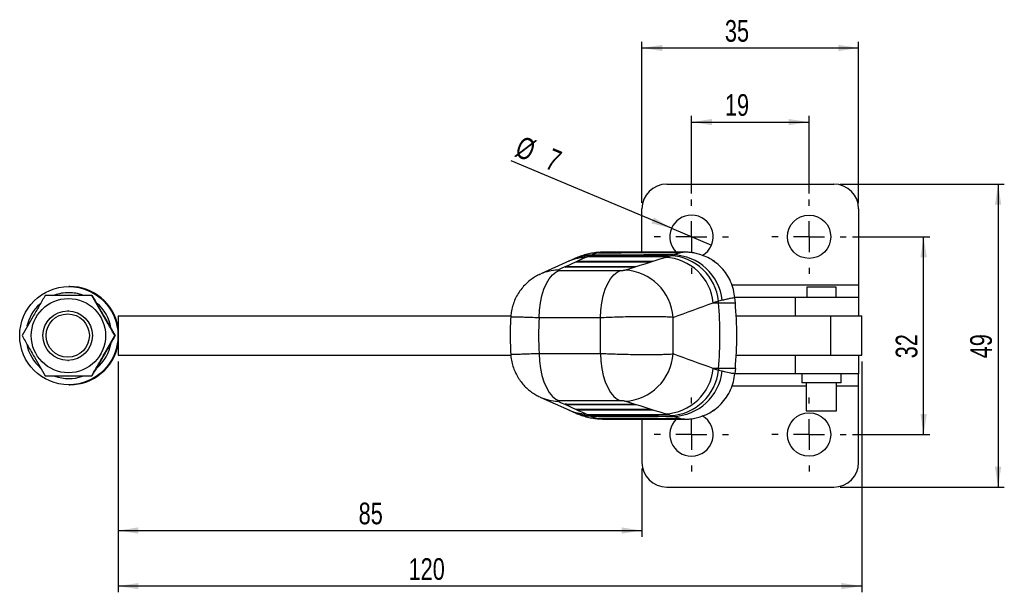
# Model space of a CAD drawing. Extents: x 32 to 364, y 17 to 289.
# Tile 1 of 7: x 60 to 219, y 17 to 109. Entities that reach past the tile are written whole.
import ezdxf

# ---------------------------------------------------------------- set-up
doc = ezdxf.new("R2010")
doc.units = 0
doc.layers.get('0').update_dxf_attribs({"linetype": 'CONTINUOUS'})
doc.styles.add('SLDTEXTSTYLE0', font='TXT', dxfattribs={"width": 0.75})
doc.dimstyles.new('SLDDIMSTYLE0', dxfattribs={"dimtxt": 3.5, "dimasz": 3.302, "dimexe": 0, "dimexo": 0.0625, "dimgap": 0.875, "dimtad": 1, "dimdec": 0, "dimrnd": 1e-09, "dimzin": 12, "dimtxsty": 'SLDTEXTSTYLE0', "dimsah": 1, "dimcen": 0.09, "dimazin": 3, "dimtfac": 1, "dimtdec": 0, "dimtofl": 0, "dimtmove": 0, "dimatfit": 3, "dimtolj": 1, "dimtzin": 12})
doc.dimstyles.new('SLDDIMSTYLE1', dxfattribs={"dimtxt": 3.5, "dimasz": 3.302, "dimexe": 0, "dimexo": 0.0625, "dimgap": 0.875, "dimtad": 1, "dimdec": 1, "dimrnd": 1e-09, "dimzin": 12, "dimtxsty": 'SLDTEXTSTYLE0', "dimsah": 1, "dimcen": 0.09, "dimazin": 3, "dimtfac": 1, "dimtdec": 1, "dimtofl": 0, "dimtmove": 0, "dimatfit": 3, "dimtolj": 1, "dimtzin": 12})
doc.dimstyles.new('SLDDIMSTYLE2', dxfattribs={"dimtxt": 3.5, "dimasz": 3.302, "dimexe": 0, "dimexo": 0.0625, "dimgap": 0.875, "dimtad": 1, "dimrnd": 1e-09, "dimzin": 12, "dimtxsty": 'SLDTEXTSTYLE0', "dimsah": 1, "dimcen": 0.09, "dimazin": 3, "dimtfac": 1, "dimtofl": 0, "dimtmove": 0, "dimatfit": 3, "dimtolj": 1, "dimtzin": 12})
doc.dimstyles.new('SLDDIMSTYLE3', dxfattribs={"dimtxt": 3.5, "dimasz": 3.302, "dimexe": 0, "dimexo": 0.0625, "dimgap": 0.875, "dimtad": 1, "dimdec": 3, "dimrnd": 1e-09, "dimzin": 12, "dimtxsty": 'SLDTEXTSTYLE0', "dimblk1": 'NONE', "dimsah": 1, "dimcen": 0, "dimazin": 3, "dimtfac": 1, "dimtdec": 3, "dimtmove": 0, "dimatfit": 3, "dimtolj": 1, "dimtzin": 12})

# ---------------------------------------------------------------- blocks, each defined once
blk = doc.blocks.new('_D_2')
at = {"color": 179, "linetype": 'CONTINUOUS'}
for p, q in [((192.29, 82.87), (218.82, 82.87)), ((217.82, 82.87), (217.82, 33.92)), ((192.29, 33.92), (218.82, 33.92))]:
    blk.add_line(p, q, dxfattribs=at)
for points in [[(217.82, 82.87), (217.31, 79.57), (218.33, 79.57)], [(217.82, 33.92), (218.33, 37.22), (217.31, 37.22)]]:
    blk.add_solid(points, dxfattribs=at)
at = {"color": 179, "linetype": 'CONTINUOUS', "insert": (213.31, 54.73, -75.4), "char_height": 3.5, "attachment_point": 1, "rotation": 90, "style": 'SLDTEXTSTYLE0'}
blk.add_mtext('49', dxfattribs=at)
blk = doc.blocks.new('_D_3')
at = {"color": 179, "linetype": 'CONTINUOUS'}
for p, q in [((194.29, 74.37), (206.79, 74.37)), ((205.79, 42.42), (205.79, 74.37)), ((194.29, 42.42), (206.79, 42.42))]:
    blk.add_line(p, q, dxfattribs=at)
for points in [[(205.79, 74.37), (205.28, 71.07), (206.3, 71.07)], [(205.79, 42.42), (206.3, 45.72), (205.28, 45.72)]]:
    blk.add_solid(points, dxfattribs=at)
at = {"color": 179, "linetype": 'CONTINUOUS', "insert": (201.28, 54.73, -75.4), "char_height": 3.5, "attachment_point": 1, "rotation": 90, "style": 'SLDTEXTSTYLE0'}
blk.add_mtext('32', dxfattribs=at)
blk = doc.blocks.new('_D_4')
at = {"color": 179, "linetype": 'CONTINUOUS'}
for p, q in [((160.29, 79.87), (160.29, 105.87)), ((195.29, 79.87), (195.29, 105.87)), ((160.29, 104.87), (195.29, 104.87))]:
    blk.add_line(p, q, dxfattribs=at)
for points in [[(160.29, 104.87), (163.59, 104.36), (163.59, 105.38)], [(195.29, 104.87), (191.99, 105.38), (191.99, 104.36)]]:
    blk.add_solid(points, dxfattribs=at)
at = {"color": 179, "linetype": 'CONTINUOUS', "insert": (173.69, 109.38, -75.4), "char_height": 3.5, "attachment_point": 1, "style": 'SLDTEXTSTYLE0'}
blk.add_mtext('35', dxfattribs=at)
blk = doc.blocks.new('_D_5')
at = {"color": 179, "linetype": 'CONTINUOUS'}
for p, q in [((168.29, 81.37), (168.29, 93.89)), ((187.29, 81.37), (187.29, 93.89)), ((168.29, 92.89), (187.29, 92.89))]:
    blk.add_line(p, q, dxfattribs=at)
for points in [[(168.29, 92.89), (171.59, 92.39), (171.59, 93.4)], [(187.29, 92.89), (183.99, 93.4), (183.99, 92.39)]]:
    blk.add_solid(points, dxfattribs=at)
at = {"color": 179, "linetype": 'CONTINUOUS', "insert": (173.69, 97.41, -75.4), "char_height": 3.5, "attachment_point": 1, "style": 'SLDTEXTSTYLE0'}
blk.add_mtext('19', dxfattribs=at)
blk = doc.blocks.new('_D_6')
at = {"color": 179, "linetype": 'CONTINUOUS'}
for p, q in [((75.67, 54.22), (75.67, 16.92)), ((195.82, 54.22), (195.82, 16.92)), ((195.82, 17.92), (75.67, 17.92))]:
    blk.add_line(p, q, dxfattribs=at)
for points in [[(75.67, 17.92), (78.97, 17.41), (78.97, 18.42)], [(195.82, 17.92), (192.52, 18.42), (192.52, 17.41)]]:
    blk.add_solid(points, dxfattribs=at)
at = {"color": 179, "linetype": 'CONTINUOUS', "insert": (122.59, 22.43, -75.4), "char_height": 3.5, "attachment_point": 1, "style": 'SLDTEXTSTYLE0'}
blk.add_mtext('120', dxfattribs=at)
blk = doc.blocks.new('_D_7')
at = {"color": 179, "linetype": 'CONTINUOUS'}
for p, q in [((75.67, 54.22), (75.67, 25.9)), ((160.29, 36.92), (160.29, 25.9)), ((75.67, 26.9), (160.29, 26.9))]:
    blk.add_line(p, q, dxfattribs=at)
for points in [[(75.67, 26.9), (78.97, 26.39), (78.97, 27.41)], [(160.29, 26.9), (156.99, 27.41), (156.99, 26.39)]]:
    blk.add_solid(points, dxfattribs=at)
at = {"color": 179, "linetype": 'CONTINUOUS', "insert": (114.53, 31.41, -75.4), "char_height": 3.5, "attachment_point": 1, "style": 'SLDTEXTSTYLE0'}
blk.add_mtext('85', dxfattribs=at)
blk = doc.blocks.new('_D_8')
at = {"color": 179, "linetype": 'CONTINUOUS'}
for q in [(139.18, 86.62), (171.52, 73.01)]:
    blk.add_line((165.06, 75.73), q, dxfattribs=at)
blk.add_solid([(165.06, 75.73), (162.22, 77.47), (161.82, 76.54)], dxfattribs=at)
at = {"color": 179, "linetype": 'CONTINUOUS', "char_height": 3.5, "attachment_point": 1, "rotation": 337.184, "style": 'SLDTEXTSTYLE0'}
for s, insert in [('%%c', (140.92, 90.76, -75.4)), ('7', (145.81, 88.76, -75.4))]:
    blk.add_mtext(s, dxfattribs=dict(at, insert=insert))
blk = doc.blocks.new('_NONE')
blk = doc.blocks.new('SW_CENTERMARKSYMBOL_0')
at = {"color": 0, "linetype": 'CONTINUOUS'}
for p, q in [((0, 5), (0, 6)), ((0, 0), (0, 2.5)), ((-5, 0), (-6, 0)), ((0, 0), (-2.5, 0)), ((0, 0), (0, -2.5)), ((0, 0), (2.5, 0)), ((5, 0), (6, 0)), ((0, -5), (0, -6))]:
    blk.add_line(p, q, dxfattribs=at)
blk = doc.blocks.new('SW_CENTERMARKSYMBOL_1')
at = {"color": 0, "linetype": 'CONTINUOUS'}
for p, q in [((0, 5), (0, 6)), ((0, 0), (0, 2.5)), ((-5, 0), (-6, 0)), ((0, 0), (-2.5, 0)), ((0, 0), (0, -2.5)), ((0, 0), (2.5, 0)), ((5, 0), (6, 0)), ((0, -5), (0, -6))]:
    blk.add_line(p, q, dxfattribs=at)
blk = doc.blocks.new('SW_CENTERMARKSYMBOL_2')
at = {"color": 0, "linetype": 'CONTINUOUS'}
for p, q in [((0, 5), (0, 6)), ((0, 0), (0, 2.5)), ((-5, 0), (-6, 0)), ((0, 0), (-2.5, 0)), ((0, 0), (0, -2.5)), ((0, 0), (2.5, 0)), ((5, 0), (6, 0)), ((0, -5), (0, -6))]:
    blk.add_line(p, q, dxfattribs=at)
blk = doc.blocks.new('SW_CENTERMARKSYMBOL_3')
at = {"color": 0, "linetype": 'CONTINUOUS'}
for p, q in [((0, 5), (0, 6)), ((0, 0), (0, 2.5)), ((-5, 0), (-6, 0)), ((0, 0), (-2.5, 0)), ((0, 0), (0, -2.5)), ((0, 0), (2.5, 0)), ((5, 0), (6, 0)), ((0, -5), (0, -6))]:
    blk.add_line(p, q, dxfattribs=at)

msp = doc.modelspace()

# ---------------------------------------------------------------- linework, layer by layer
at = {"color": 7, "linetype": 'CONTINUOUS'}
for p, q in [((164.289422, 82.868802), (191.289423, 82.868802)), ((160.289422, 71.886402), (160.289422, 78.868802)), ((195.289422, 78.868802), (195.289422, 66.542695)), ((166.787522, 71.865402), (153.500243, 71.830221)), ((153.500587, 71.818136), (153.500243, 71.830222)), ((167.156141, 71.910973), (153.924091, 71.863624)), ((166.56773, 71.81774), (166.571553, 71.817746)), ((166.571553, 71.817746), (166.793815, 71.865414)), ((166.793815, 71.865414), (166.787522, 71.865402)), ((167.156146, 71.908364), (167.206384, 71.906741)), ((148.567156, 70.452288), (143.973383, 68.372726)), ((149.03793, 70.665095), (148.446989, 70.399604)), ((148.446989, 70.399604), (148.567785, 70.452557)), ((149.700007, 70.280774), (149.97181, 70.407365)), ((161.569426, 70.28573), (149.700007, 70.280774)), ((149.97181, 70.407365), (161.980626, 70.412379)), ((151.844517, 71.301758), (151.253576, 71.036267)), ((151.506864, 71.122307), (151.778667, 71.248897)), ((164.302943, 71.127649), (151.506864, 71.122307)), ((151.778667, 71.248897), (164.714141, 71.254298)), ((161.980626, 70.412379), (161.569426, 70.28573)), ((164.062917, 71.036267), (164.91096, 71.303834)), ((164.714141, 71.254298), (164.302943, 71.127649)), ((171.676732, 70.542695), (171.90365, 70.542695)), ((146.946926, 68.918239), (156.854116, 68.918239)), ((147.89315, 69.439242), (148.164953, 69.565832)), ((158.835913, 69.443811), (147.89315, 69.439242)), ((148.164953, 69.565832), (159.247112, 69.57046)), ((159.247112, 69.57046), (158.835913, 69.443811)), ((143.83906, 68.312733), (143.972753, 68.372452)), ((67.85738, 66.330195), (67.719931, 66.330195)), ((186.908172, 66.242695), (186.908172, 64.542695)), ((188.377287, 66.242695), (186.908172, 66.242695)), ((191.670673, 66.242695), (188.377287, 66.242695)), ((191.670673, 64.542695), (191.670673, 66.242695)), ((195.289422, 66.542695), (195.289422, 64.542695)), ((172.660842, 63.968046), (171.8128, 63.70048)), ((171.8128, 63.70048), (172.681762, 63.70048)), ((173.252518, 64.101727), (172.660842, 63.968046)), ((172.681762, 63.70048), (172.660842, 63.968046)), ((172.681762, 63.70048), (175.380591, 63.70048)), ((185.048043, 64.542695), (175.302859, 64.542695)), ((175.31109, 64.494862), (175.311268, 64.492837)), ((175.380591, 63.70048), (175.311268, 64.492837)), ((195.289422, 64.542695), (185.048043, 64.542695)), ((195.289422, 64.542695), (195.289422, 61.567695)), ((67.655506, 62.392695), (67.539538, 62.392695)), ((75.67131, 61.567695), (75.67131, 55.217695)), ((75.67131, 61.567695), (139.122742, 61.567695)), ((153.574631, 61.256601), (143.667443, 61.256601)), ((175.473355, 61.567695), (190.767067, 61.567695)), ((190.767067, 61.567695), (190.767067, 55.217695)), ((190.767067, 61.567695), (195.821673, 61.567695)), ((195.821673, 55.217695), (195.821673, 61.567695)), ((75.168247, 58.392695), (75.209151, 58.392695)), ((67.539538, 54.392695), (67.655506, 54.392695)), ((75.67131, 55.217695), (139.10961, 55.217695)), ((143.667443, 55.528789), (153.574631, 55.528789)), ((175.474066, 55.217695), (190.767067, 55.217695)), ((190.767067, 55.217695), (195.821673, 55.217695)), ((195.289422, 55.217695), (195.289422, 52.242695)), ((172.681762, 53.08491), (171.8128, 53.08491)), ((171.8128, 53.08491), (172.660842, 52.817344)), ((172.681762, 53.08491), (172.660842, 52.817344)), ((172.660842, 52.817344), (173.252518, 52.683663)), ((175.380591, 53.08491), (172.681762, 53.08491)), ((175.380591, 53.08491), (175.311268, 52.292553)), ((185.048043, 52.242695), (175.30274, 52.242695)), ((175.311268, 52.292553), (175.31109, 52.290527)), ((195.289422, 52.242695), (185.048043, 52.242695)), ((186.114423, 52.242695), (186.114423, 50.742695)), ((192.464422, 50.742695), (192.464422, 52.242695)), ((195.289422, 50.242695), (195.289422, 52.242695)), ((67.719931, 50.455195), (67.85738, 50.455195)), ((188.073242, 50.742695), (186.114423, 50.742695)), ((186.839423, 50.742695), (186.839423, 46.242695)), ((192.464422, 50.742695), (188.073242, 50.742695)), ((191.739422, 46.242695), (191.739422, 50.742695)), ((195.289422, 37.916588), (195.289422, 50.242695)), ((143.843445, 48.470648), (143.972753, 48.412938)), ((143.973383, 48.412664), (148.567156, 46.333102)), ((156.854116, 47.867151), (146.946926, 47.867151)), ((147.89315, 47.346148), (158.835913, 47.341578)), ((148.164953, 47.219557), (147.89315, 47.346148)), ((159.247112, 47.21493), (148.164953, 47.219557)), ((148.446989, 46.385786), (149.03793, 46.120295)), ((148.446989, 46.385786), (148.567785, 46.332833)), ((149.700007, 46.504616), (161.569426, 46.49966)), ((149.97181, 46.378025), (149.700007, 46.504616)), ((161.980626, 46.373011), (149.97181, 46.378025)), ((158.835913, 47.341578), (159.247112, 47.21493)), ((161.569426, 46.49966), (161.980626, 46.373011)), ((171.90365, 46.242695), (171.699682, 46.242695)), ((186.839423, 46.242695), (191.324905, 46.242695)), ((191.324905, 46.242695), (191.739422, 46.242695)), ((149.134936, 46.09004), (149.41052, 45.96577)), ((151.253576, 45.749123), (151.844517, 45.483632)), ((151.506864, 45.663083), (164.302943, 45.657741)), ((151.778667, 45.536493), (151.506864, 45.663083)), ((164.714141, 45.531092), (151.778667, 45.536493)), ((153.500243, 44.955168), (153.500587, 44.967253)), ((153.500243, 44.955169), (166.787522, 44.919988)), ((160.289422, 44.898917), (160.289422, 37.916588)), ((164.91096, 45.481556), (164.062917, 45.749123)), ((164.302943, 45.657741), (164.714141, 45.531092)), ((166.571553, 44.967644), (166.56773, 44.96765)), ((166.793815, 44.919976), (166.571553, 44.967644)), ((166.787522, 44.919988), (166.793815, 44.919976)), ((164.289422, 33.916588), (191.289423, 33.916588))]:
    msp.add_line(p, q, dxfattribs=at)
at = {"color": 8, "linetype": 'CONTINUOUS'}
for p, q in [((161.853174, 70.373124), (149.975295, 70.368165)), ((164.58669, 71.215044), (151.782152, 71.209697)), ((171.90365, 70.401422), (171.90365, 70.542695)), ((159.119659, 69.531205), (148.168438, 69.526632)), ((195.289422, 66.542695), (174.828772, 66.542695)), ((185.048043, 64.542695), (185.048043, 61.567695)), ((185.048043, 55.217695), (185.048043, 52.242695)), ((186.839423, 50.242695), (174.830375, 50.242695)), ((195.289422, 50.242695), (191.739422, 50.242695)), ((148.168438, 47.258758), (159.119659, 47.254185)), ((149.975295, 46.417225), (161.853174, 46.412266)), ((171.90365, 46.242695), (171.90365, 46.375723)), ((151.782152, 45.575693), (164.58669, 45.570346))]:
    msp.add_line(p, q, dxfattribs=at)
at = {"color": 7, "linetype": 'CONTINUOUS', "flags": 128}
for points in [[(143.667443, 61.256601), (143.739897, 62.496574), (143.900639, 63.698139), (144.145864, 64.832841), (144.469759, 65.873809), (144.864662, 66.796389), (145.321215, 67.578736), (145.828607, 68.202319), (146.37482, 68.652373), (146.946926, 68.918239)], [(153.574631, 61.256601), (153.647086, 62.496574), (153.807829, 63.698139), (154.053052, 64.832841), (154.376951, 65.873809), (154.77185, 66.796389), (155.228403, 67.578736), (155.735795, 68.202319), (156.282012, 68.652373), (156.854116, 68.918239)], [(143.667443, 55.528789), (143.739897, 54.288816), (143.900639, 53.087251), (144.145864, 51.952549), (144.469759, 50.911581), (144.864662, 49.989001), (145.321215, 49.206654), (145.828607, 48.583071), (146.37482, 48.133017), (146.946926, 47.867151)], [(153.574631, 55.528789), (153.647086, 54.288816), (153.807829, 53.087251), (154.053052, 51.952549), (154.376951, 50.911581), (154.77185, 49.989001), (155.228403, 49.206654), (155.735795, 48.583071), (156.282012, 48.133017), (156.854116, 47.867151)]]:
    msp.add_lwpolyline(points, dxfattribs=at)
at = {"color": 7, "linetype": 'CONTINUOUS'}
for centre, radius in [((187.289422, 74.368801), 3.5), ((67.719959, 58.392889), 7.937306), ((67.655346, 58.39263), 5.999934), ((67.53964, 58.392753), 3.999951), ((67.535322, 58.392774), 3.499937), ((187.289422, 42.416589), 3.5)]:
    msp.add_circle(centre, radius, dxfattribs=at)
for centre, radius, start, end in [((164.289422, 78.868801), 4, 90, 180), ((191.289422, 78.868801), 4, 0, 90), ((168.289422, 74.368801), 3.5, 90, 225.57496511), ((168.289422, 74.368801), 3.5, 299.86212718, 90), ((163.665209, 62.854538), 8.191389, 5.92762299, 87.21708481), ((164.51325, 63.122104), 8.191391, 5.92762706, 87.21707023), ((165.078539, 63.219322), 8.22147, 6.16138526, 88.38196788), ((171.829486, 70.437616), 0.128615, 3.12424085, 54.78598413), ((157.111207, 60.781804), 8.219911, 3.89253987, 86.98772445), ((67.711359, 58.393087), 6.937108, 90.00015188, 109.64026118), ((67.711333, 58.393117), 6.937078, 70.96488673, 89.9999335), ((67.857261, 58.392903), 7.937292, 10.10986219, 89.99914034), ((104.77179, 58.392695), 68.117082, 355.53089691, 4.46910309), ((67.711558, 58.39281), 6.937443, 132.58938886, 167.40757295), ((67.711787, 58.393192), 6.936721, 10.81467454, 48.74969149), ((67.711757, 58.392694), 6.937662, 191.45831003, 229.06423975), ((67.857261, 58.392487), 7.937292, 270.00085966, 349.89013781), ((67.711022, 58.392638), 6.937558, 310.70704522, 350.20900921), ((157.111207, 56.003586), 8.219911, 273.01227555, 356.10746013), ((163.665209, 53.930852), 8.191389, 272.78291519, 354.07237701), ((164.51325, 53.663286), 8.191391, 272.78292977, 354.07237294), ((165.078539, 53.566068), 8.22147, 271.61803212, 353.83861474), ((67.711343, 58.39221), 6.937015, 251.16637561, 288.61527111), ((171.83284, 46.344351), 0.123887, 304.85985511, 355.82392013), ((168.289422, 42.416589), 3.5, 134.40358024, 270), ((168.289422, 42.416589), 3.5, 270, 59.92973326), ((164.289422, 37.916589), 4, 180, 270), ((191.289422, 37.916589), 4, 270, 0)]:
    msp.add_arc(centre, radius, start, end, dxfattribs=at)
at = {"color": 8, "linetype": 'CONTINUOUS'}
for centre, radius, start, end in [((151.431923, 63.744807), 7.29364, 91.40116198, 113.12197145), ((152.022583, 64.01236), 7.291572, 91.39934343, 114.16269537), ((152.230374, 64.049616), 7.343985, 91.4842401, 114.88802495), ((146.886722, 61.659664), 7.317973, 91.44041719, 113.46528805), ((146.886722, 55.125725), 7.317973, 246.53471195, 268.55958281), ((151.431923, 53.040582), 7.29364, 246.87802855, 268.59883802), ((152.022583, 52.77303), 7.291572, 245.83730463, 268.60065657), ((152.230375, 52.735777), 7.343987, 245.11690011, 268.51575897)]:
    msp.add_arc(centre, radius, start, end, dxfattribs=at)
at = {"color": 7, "linetype": 'CONTINUOUS'}
for centre, major_axis, ratio, start_param, end_param in [((188.696029, 66.436187), (122.669914, 49.777489), 0.1430500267, 1.8224545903, 1.8615945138), ((150.245921, 70.410376), (-0.034069, 0.305895), 0.8897182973, 1.4818222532, 1.609782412), ((150.155578, 70.368299), (-0.066956, 0.30205), 0.5735524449, 1.444776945, 1.7354808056), ((152.052778, 71.251908), (-0.034069, 0.305895), 0.8897182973, 1.4818222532, 1.609782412), ((151.962435, 71.209831), (-0.066956, 0.30205), 0.5735524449, 1.444776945, 1.7354808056), ((95.902253, 69.848037), (58.695447, 3.860137), 0.1216241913, 5.9675878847, 5.9787937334), ((102.666085, 66.436187), (177.559302, 51.204595), 0.0720837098, 5.0057422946, 5.0445970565), ((149.355477, 71.221615), (17.302611, 1.137915), 0.1216241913, 5.8218629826, 5.8778570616), ((148.439064, 69.568844), (-0.034069, 0.305895), 0.8897182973, 1.4818222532, 1.609782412), ((148.348721, 69.526767), (-0.066956, 0.30205), 0.5735524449, 1.444776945, 1.7354808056), ((103.187152, 58.392695), (179.558817, 58.616834), 0.0919976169, 5.0354897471, 5.0743445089), ((210.196487, 58.392695), (66.602731, 0), 0.9143769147, 3.0945489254, 3.1886363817), ((134.911376, 58.392695), (0, 60.9), 0.3067968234, 4.6653452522, 4.7594327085), ((134.911376, 58.392695), (0, 60.9), 0.4997773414, 4.6639772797, 4.7608006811), ((103.187152, 58.392695), (179.558817, -58.616834), 0.0919976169, 1.2088407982, 1.2476955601), ((188.696029, 50.349203), (122.669914, -49.777489), 0.1430500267, 4.4215907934, 4.4607307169), ((102.666085, 50.349203), (177.559302, -51.204595), 0.0720837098, 1.2385882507, 1.2774430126), ((148.439064, 47.216546), (0.034069, 0.305895), 0.8897182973, 1.5318102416, 1.6597704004), ((148.348721, 47.258623), (0.066956, 0.30205), 0.5735524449, 1.406111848, 1.6968157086), ((150.245921, 46.375014), (0.034069, 0.305895), 0.8897182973, 1.5318102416, 1.6597704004), ((150.155578, 46.417091), (0.066956, 0.30205), 0.5735524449, 1.406111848, 1.6968157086), ((152.052778, 45.533482), (0.034069, 0.305895), 0.8897182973, 1.5318102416, 1.6597704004), ((151.962435, 45.575558), (0.066956, 0.30205), 0.5735524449, 1.406111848, 1.6968157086), ((95.902253, 46.937353), (58.695447, -3.860137), 0.1216241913, 0.3043915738, 0.3155974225), ((149.355477, 45.563775), (17.302611, -1.137915), 0.1216241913, 0.4053282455, 0.4613223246)]:
    msp.add_ellipse(centre, major_axis=major_axis, ratio=ratio, start_param=start_param, end_param=end_param, dxfattribs=at)
for points, knots in [([(153.917462, 71.853656), (153.717506, 71.853025), (153.189463, 71.851359), (152.367561, 71.744684), (151.455167, 71.558548), (150.558335, 71.29056), (149.783684, 71.004918), (149.320361, 70.785116), (149.135538, 70.697435)], [0, 0, 0, 0, 0.104042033, 0.274754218, 0.4582328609, 0.6467301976, 0.8590782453, 1, 1, 1, 1]), ([(153.500243, 71.830221), (153.450086, 71.822482), (153.371204, 71.81031), (153.292369, 71.793973), (153.263661, 71.788024)], [0, 0, 0, 0, 0.6358351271, 1, 1, 1, 1]), ([(153.263661, 71.788024), (153.415761, 71.788401), (154.286286, 71.790561), (158.0305, 71.799623), (162.313086, 71.809113), (165.877256, 71.81634), (166.56773, 71.81774)], [0, 0, 0, 0, 0.0342978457, 0.1962985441, 0.8443017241, 1, 1, 1, 1]), ([(165.310682, 71.437514), (165.553858, 71.519322), (166.041998, 71.683539), (166.392058, 71.772897), (166.56773, 71.81774)], [0, 0, 0, 0, 0.498166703, 1, 1, 1, 1]), ([(169.806903, 71.435864), (169.679022, 71.481459), (169.302498, 71.615709), (168.668835, 71.753158), (167.946257, 71.850112), (167.456965, 71.882616), (167.225362, 71.876169), (167.207243, 71.875665)], [0, 0, 0, 0, 0.1521112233, 0.4478681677, 0.7253854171, 0.9785156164, 1, 1, 1, 1]), ([(149.139004, 70.711262), (149.131027, 70.707562), (149.099116, 70.692762), (149.064153, 70.676952), (149.03793, 70.665095)], [0, 0, 0, 0, 0.2499878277, 1, 1, 1, 1]), ([(165.310682, 71.437514), (162.179783, 71.427164), (157.75901, 71.41255), (153.331879, 71.395973), (152.040151, 71.391136)], [0, 0, 0, 0, 0.7082246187, 1, 1, 1, 1]), ([(175.31109, 64.494862), (175.250261, 64.941213), (175.126839, 65.846859), (174.658685, 67.135978), (173.990638, 68.342382), (173.133544, 69.410261), (172.099317, 70.322047), (170.991672, 71.030932), (170.18807, 71.329194), (169.818977, 71.466186)], [0, 0, 0, 0, 0.143654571, 0.2914753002, 0.4351298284, 0.5829501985, 0.7266078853, 0.8744313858, 1, 1, 1, 1]), ([(146.702767, 68.975325), (146.691211, 68.967887), (146.667839, 68.952845), (146.699463, 68.936927), (146.765001, 68.925189), (146.846288, 68.919124), (146.920614, 68.918471), (146.946926, 68.918239)], [0, 0, 0, 0, 0.2399771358, 0.4853618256, 0.6288405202, 0.8686027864, 1, 1, 1, 1]), ([(156.854116, 68.918239), (156.877988, 68.918412), (156.952723, 68.918953), (157.092959, 68.925422), (157.242734, 68.938315), (157.379413, 68.955357), (157.479731, 68.97268), (157.525901, 68.985547), (157.543163, 68.990358)], [0, 0, 0, 0, 0.0976139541, 0.3055966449, 0.5135169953, 0.652643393, 0.8701303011, 1, 1, 1, 1]), ([(143.843769, 68.303345), (143.724004, 68.250881), (143.349581, 68.086865), (142.740748, 67.718331), (142.01906, 67.192204), (141.330747, 66.552853), (140.702387, 65.816531), (140.156585, 64.993472), (139.708305, 64.098589), (139.374837, 63.147043), (139.163313, 62.232895), (139.122811, 61.63523), (139.105159, 61.374756)], [0, 0, 0, 0, 0.0444733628, 0.1390376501, 0.2411004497, 0.3477248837, 0.4574898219, 0.5693291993, 0.6825393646, 0.7966594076, 0.9113803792, 1, 1, 1, 1]), ([(63.91033, 64.892695), (63.583193, 64.328546), (62.921824, 63.188014), (61.945149, 61.498162), (61.014099, 59.882754), (60.444903, 58.892407), (60.157696, 58.392695)], [0, 0, 0, 0, 0.26460205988, 0.53494226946, 0.7653400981, 1, 1, 1, 1]), ([(71.415613, 64.892695), (71.162271, 64.892695), (70.289926, 64.892695), (68.746529, 64.892695), (66.954302, 64.892695), (65.331194, 64.892695), (64.385756, 64.892695), (63.91033, 64.892695)], [0, 0, 0, 0, 0.1032812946, 0.3556329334, 0.6140411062, 0.8059154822, 1, 1, 1, 1]), ([(75.168247, 58.392695), (74.841109, 58.956844), (74.17974, 60.097376), (73.203068, 61.787231), (72.272006, 63.402632), (71.702816, 64.392983), (71.415613, 64.892695)], [0, 0, 0, 0, 0.2646020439, 0.5349422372, 0.7653405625, 1, 1, 1, 1]), ([(71.456517, 64.892695), (71.783654, 64.328546), (72.445024, 63.188014), (73.421698, 61.498162), (74.352748, 59.882754), (74.921944, 58.892407), (75.209151, 58.392695)], [0, 0, 0, 0, 0.2646020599, 0.5349422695, 0.7653400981, 1, 1, 1, 1]), ([(175.311268, 64.492837), (175.290419, 64.496388), (175.244563, 64.5042), (175.001175, 64.474344), (174.590171, 64.401027), (174.022847, 64.282935), (173.509295, 64.16213), (173.252518, 64.101727)], [0, 0, 0, 0, 0.17052171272, 0.37505754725, 0.57959198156, 0.78979523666, 1, 1, 1, 1]), ([(175.380591, 53.08491), (175.496168, 54.847407), (175.728207, 58.385891), (175.496757, 61.924453), (175.380591, 63.70048)], [0, 0, 0, 0, 0.4980935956, 1, 1, 1, 1]), ([(139.097641, 61.440007), (139.072861, 60.937488), (139.004566, 59.552522), (138.995401, 57.518149), (139.067286, 55.990466), (139.097641, 55.345383)], [0, 0, 0, 0, 0.2475538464, 0.6822702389, 1, 1, 1, 1]), ([(165.312156, 61.339816), (165.017367, 61.359619), (164.473812, 61.396134), (163.370407, 61.428996), (162.069846, 61.448408), (160.606622, 61.449162), (159.062315, 61.432641), (157.627651, 61.405124), (156.193326, 61.365152), (154.818799, 61.315927), (153.979968, 61.275929), (153.574631, 61.256601)], [0, 0, 0, 0, 0.1282929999, 0.2365572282, 0.3448210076, 0.4835261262, 0.5879899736, 0.6924539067, 0.7972378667, 0.902021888, 1, 1, 1, 1]), ([(60.157696, 58.392695), (60.481955, 57.828546), (61.137504, 56.688016), (62.112045, 54.998161), (63.046222, 53.382755), (63.62054, 52.392407), (63.91033, 51.892695)], [0, 0, 0, 0, 0.26460239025, 0.53494251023, 0.76534039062, 1, 1, 1, 1]), ([(71.415613, 51.892695), (71.739873, 52.456843), (72.395422, 53.597372), (73.369951, 55.287233), (74.304141, 56.902632), (74.878457, 57.892983), (75.168247, 58.392695)], [0, 0, 0, 0, 0.2646023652, 0.5349420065, 0.7653403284, 1, 1, 1, 1]), ([(75.209151, 58.392695), (74.884892, 57.828546), (74.229343, 56.688015), (73.254802, 54.998161), (72.320625, 53.382755), (71.746307, 52.392407), (71.456517, 51.892695)], [0, 0, 0, 0, 0.2646023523, 0.534942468, 0.7653403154, 1, 1, 1, 1]), ([(139.105807, 55.411053), (139.106511, 55.33414), (139.110368, 54.912748), (139.247579, 54.164942), (139.51089, 53.197647), (139.888524, 52.29883), (140.351896, 51.475965), (140.889391, 50.735047), (141.485093, 50.080285), (142.123541, 49.512388), (142.787205, 49.038465), (143.3621, 48.695187), (143.721581, 48.533928), (143.847006, 48.477664)], [0, 0, 0, 0, 0.0261081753, 0.1430414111, 0.2563959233, 0.3663736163, 0.4730651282, 0.5764754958, 0.6765404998, 0.7731426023, 0.8660763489, 0.9532731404, 1, 1, 1, 1]), ([(153.574631, 55.528789), (153.955325, 55.510587), (154.716715, 55.474183), (155.996573, 55.426782), (157.365807, 55.386732), (158.887724, 55.354988), (160.382891, 55.337822), (161.792193, 55.336501), (163.009827, 55.34902), (164.065533, 55.375825), (164.823384, 55.409395), (165.182531, 55.435979), (165.312156, 55.445574)], [0, 0, 0, 0, 0.09211425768, 0.18422885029, 0.28839238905, 0.39255610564, 0.51634271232, 0.62268351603, 0.72902442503, 0.83467804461, 0.94033128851, 1, 1, 1, 1]), ([(173.252518, 52.683663), (173.649963, 52.591459), (174.452264, 52.405332), (175.13448, 52.28552), (175.254003, 52.290275), (175.311268, 52.292553)], [0, 0, 0, 0, 0.3383412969, 0.6829907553, 1, 1, 1, 1]), ([(63.91033, 51.892695), (64.380735, 51.892695), (65.32609, 51.892695), (66.932954, 51.892695), (68.729867, 51.892695), (70.274157, 51.892695), (71.162274, 51.892695), (71.415613, 51.892695)], [0, 0, 0, 0, 0.19205024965, 0.385956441, 0.63793337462, 0.8967191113, 1, 1, 1, 1]), ([(171.903761, 46.38071), (171.954898, 46.411768), (172.40151, 46.683021), (173.107757, 47.368762), (173.985264, 48.428494), (174.647318, 49.626604), (175.123501, 50.925354), (175.247967, 51.831154), (175.31109, 52.290527)], [0, 0, 0, 0, 0.0254895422, 0.2226169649, 0.4141849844, 0.6113082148, 0.8028763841, 1, 1, 1, 1]), ([(146.946926, 47.867151), (146.940075, 47.867135), (146.884118, 47.867004), (146.790813, 47.863337), (146.713691, 47.852354), (146.675638, 47.836858), (146.67792, 47.822606), (146.698106, 47.812418), (146.702767, 47.810065)], [0, 0, 0, 0, 0.0335166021, 0.2737554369, 0.5139492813, 0.6736958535, 0.924658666, 1, 1, 1, 1]), ([(157.543163, 47.795032), (157.535583, 47.797267), (157.501331, 47.807367), (157.413011, 47.825218), (157.282263, 47.842723), (157.139911, 47.8562), (156.997444, 47.865308), (156.899898, 47.866562), (156.854116, 47.867151)], [0, 0, 0, 0, 0.0604621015, 0.2732379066, 0.4861399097, 0.6099227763, 0.8169212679, 1, 1, 1, 1]), ([(167.140827, 44.885393), (167.307389, 44.885262), (167.727819, 44.88493), (168.453688, 44.964113), (169.297755, 45.137413), (170.171268, 45.418377), (171.031087, 45.821755), (171.616892, 46.147633), (171.889017, 46.364072), (171.905874, 46.37748)], [0, 0, 0, 0, 0.1034778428, 0.2611963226, 0.4320503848, 0.611314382, 0.7970995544, 0.9874307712, 1, 1, 1, 1]), ([(149.03793, 46.120295), (149.046795, 46.116303), (149.082254, 46.100338), (149.114683, 46.08536), (149.139004, 46.074128)], [0, 0, 0, 0, 0.2500192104, 1, 1, 1, 1]), ([(149.514864, 45.918719), (149.618579, 45.87082), (150.018059, 45.686325), (150.745938, 45.434187), (151.685914, 45.170114), (152.62703, 45.004411), (153.371279, 44.919109), (153.812662, 44.930011), (153.921126, 44.93269)], [0, 0, 0, 0, 0.0864872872, 0.3331258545, 0.551197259, 0.7507492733, 0.9387500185, 1, 1, 1, 1]), ([(152.040151, 45.394254), (153.331879, 45.389417), (157.75901, 45.37284), (162.179783, 45.358226), (165.310682, 45.347876)], [0, 0, 0, 0, 0.2917753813, 1, 1, 1, 1]), ([(166.56773, 44.96765), (166.417981, 44.967952), (165.549811, 44.969699), (161.807935, 44.977395), (157.523007, 44.98689), (153.956485, 44.995662), (153.263661, 44.997366)], [0, 0, 0, 0, 0.0337678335, 0.1957684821, 0.8437717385, 1, 1, 1, 1]), ([(153.263661, 44.997366), (153.312296, 44.987504), (153.391136, 44.971518), (153.470021, 44.959697), (153.500243, 44.955169)], [0, 0, 0, 0, 0.6168881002, 1, 1, 1, 1]), ([(153.925917, 44.920758), (153.962412, 44.92061), (158.375163, 44.902655), (162.773177, 44.88902), (167.134817, 44.875498)], [0, 0, 0, 0, 0.00827038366, 1, 1, 1, 1]), ([(166.56773, 44.96765), (166.39344, 45.012118), (166.043562, 45.101384), (165.555579, 45.265509), (165.310682, 45.347876)], [0, 0, 0, 0, 0.4981446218, 1, 1, 1, 1])]:
    msp.add_open_spline(points, degree=3, knots=knots, dxfattribs=at)
at = {"color": 8, "linetype": 'CONTINUOUS'}
for points, knots in [([(153.924188, 71.85017), (153.795451, 71.849685), (153.46859, 71.848455), (152.844288, 71.705977), (152.308196, 71.496083), (152.040151, 71.391136)], [0, 0, 0, 0, 0.2452216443, 0.6226115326, 1, 1, 1, 1]), ([(166.728735, 71.851456), (164.533581, 71.846366), (160.124202, 71.836142), (155.714816, 71.824156), (153.500587, 71.818136)], [0, 0, 0, 0, 0.49783742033, 1, 1, 1, 1]), ([(166.787522, 71.865402), (166.9115, 71.88719), (167.062642, 71.913751), (167.141901, 71.909185), (167.156146, 71.908364)], [0, 0, 0, 0, 0.8202777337, 1, 1, 1, 1]), ([(143.667443, 61.256601), (143.219981, 61.274469), (142.368609, 61.308466), (141.294118, 61.346302), (140.365888, 61.374781), (139.665005, 61.390338), (139.243586, 61.391062), (139.071887, 61.385286), (139.106535, 61.375671), (139.112103, 61.374126)], [0, 0, 0, 0, 0.1677313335, 0.3191370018, 0.4747958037, 0.6574740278, 0.811343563, 0.9696838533, 1, 1, 1, 1]), ([(139.109219, 55.411122), (139.122688, 55.405948), (139.15572, 55.393259), (139.57923, 55.393973), (140.269219, 55.408256), (141.100583, 55.432693), (142.122111, 55.468063), (143.010698, 55.502105), (143.55119, 55.524065), (143.667443, 55.528789)], [0, 0, 0, 0, 0.1395798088, 0.3423118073, 0.4937441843, 0.6494295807, 0.8011929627, 0.9572391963, 1, 1, 1, 1]), ([(152.040151, 45.394254), (152.304323, 45.29065), (152.832667, 45.083444), (153.459168, 44.9385), (153.790422, 44.936117), (153.926032, 44.935141)], [0, 0, 0, 0, 0.3713119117, 0.7426246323, 1, 1, 1, 1]), ([(153.500587, 44.967253), (155.714816, 44.961234), (160.124202, 44.949248), (164.533581, 44.939024), (166.728735, 44.933934)], [0, 0, 0, 0, 0.50216257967, 1, 1, 1, 1]), ([(167.140821, 44.88576), (167.079689, 44.884022), (166.993147, 44.881561), (166.834194, 44.911266), (166.787522, 44.919988)], [0, 0, 0, 0, 0.7063784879, 1, 1, 1, 1])]:
    msp.add_open_spline(points, degree=3, knots=knots, dxfattribs=at)

# ---------------------------------------------------------------- block references
at = {"color": 179, "linetype": 'CONTINUOUS'}
for name, p in [('SW_CENTERMARKSYMBOL_0', (168.289422, 74.368801)), ('SW_CENTERMARKSYMBOL_1', (187.289422, 74.368801)), ('SW_CENTERMARKSYMBOL_3', (168.289422, 42.416589)), ('SW_CENTERMARKSYMBOL_2', (187.289422, 42.416589))]:
    msp.add_blockref(name, p, dxfattribs=at)

# ---------------------------------------------------------------- dimensions: what is measured, and where the dimension line sits
for base, p1, p2, dimstyle, picture, middle in [((195.289422, 104.868801), (160.289422, 78.868801), (195.289422, 78.868801), 'SLDDIMSTYLE2', '_D_4', (177.694809, 104.868801)), ((187.289422, 92.893801), (168.289422, 80.368801), (187.289422, 80.368801), 'SLDDIMSTYLE2', '_D_5', (177.694809, 92.893801)), ((160.289422, 26.899257), (75.671314, 55.217695), (160.289422, 37.916589), 'SLDDIMSTYLE0', '_D_7', (118.536398, 26.899257))]:
    dim = msp.add_linear_dim(base=base, p1=p1, p2=p2, dimstyle=dimstyle, dxfattribs=at)
    dim.commit()
    dim.dimension.update_dxf_attribs({"geometry": picture, "text_midpoint": middle, "dimtype": 160})
dim = msp.add_diameter_dim_2p(p1=(171.515565, 73.011596), p2=(165.06328, 75.726007), dimstyle='SLDDIMSTYLE3', dxfattribs=at)
dim.commit()
dim.dimension.update_dxf_attribs({"geometry": '_D_8', "text_midpoint": (143.97749, 84.596601), "dimtype": 163})
for base, p1, p2, angle, dimstyle, picture, middle in [((217.821703, 33.916589), (191.289422, 82.868801), (191.289422, 33.916589), 90, 'SLDDIMSTYLE1', '_D_2', (217.821703, 58.735239)), ((205.787722, 74.368801), (193.289422, 42.416589), (193.289422, 74.368801), 90, 'SLDDIMSTYLE1', '_D_3', (205.787722, 58.735239)), ((75.671314, 17.916589), (195.821672, 55.217695), (75.671314, 55.217695), 0, 'SLDDIMSTYLE0', '_D_6', (127.890813, 17.916589))]:
    dim = msp.add_linear_dim(base=base, p1=p1, p2=p2, angle=angle, dimstyle=dimstyle, dxfattribs=at)
    dim.commit()
    dim.dimension.update_dxf_attribs({"geometry": picture, "text_midpoint": middle, "dimtype": 160})

doc.saveas('drawing.dxf')
